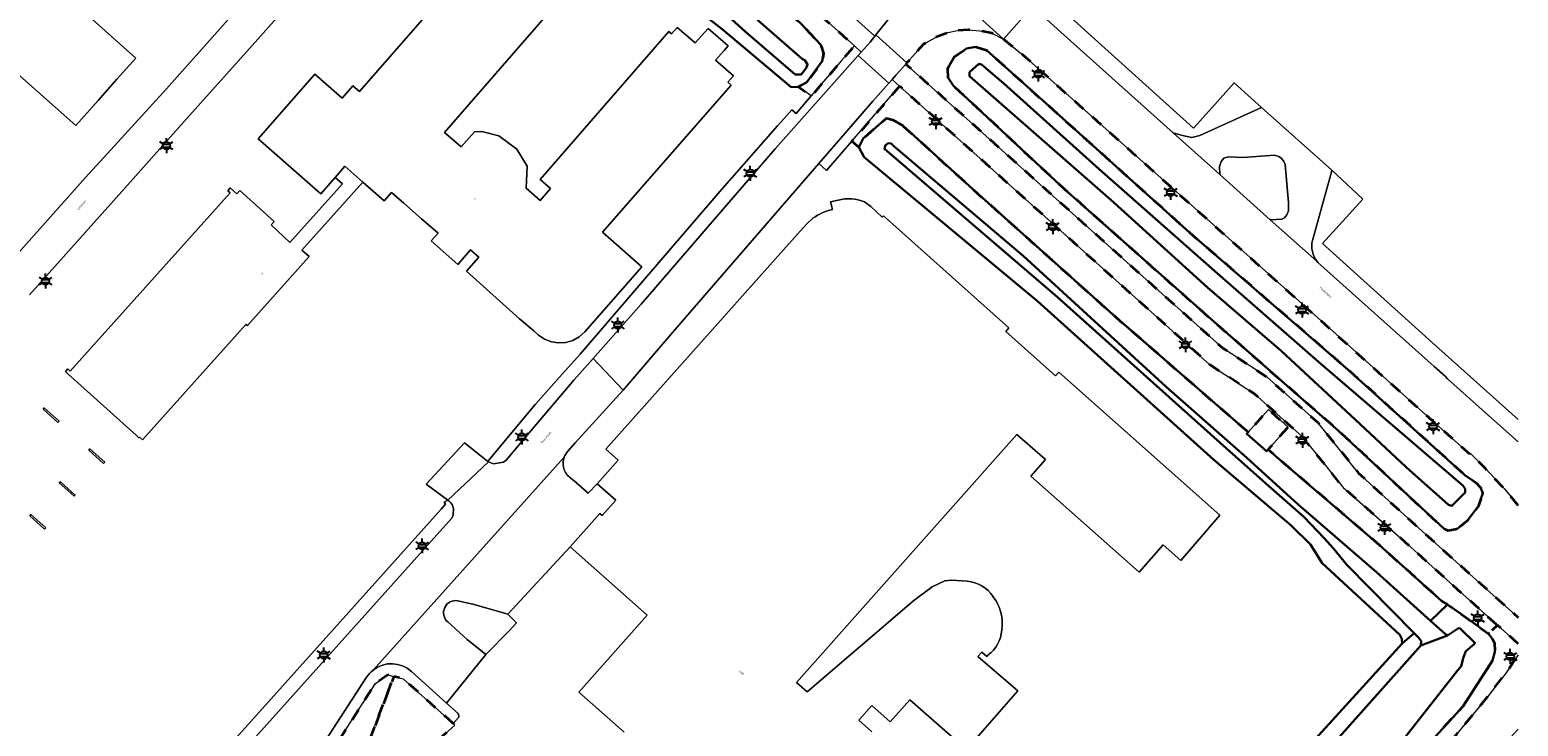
# Model space of a CAD drawing. Extents: x 105780 to 185197, y 477999 to 525027.
# Tile 182 of 256: x 109728 to 109981, y 478152 to 478271. Entities that reach past the tile are written whole.
import ezdxf
from ezdxf.enums import TextEntityAlignment as Align

# ---------------------------------------------------------------- set-up
doc = ezdxf.new("R2010")
doc.units = 0
doc.linetypes.add('XX-HIDDEN', pattern=[4, 2, -2])
for name, color, linetype, lineweight in [('B-GV-GR-HAAG_01-G', 252, 'GR-HAAG1', 13), ('B-GV-GR-MATERIAALGRENS-G', 252, 'XX-HIDDEN', 35), ('B-RO-IE-MEUBILAIR_WEGMEUBILAIR-S', 252, 'Continuous', 25), ('B-WE-GW-WATERGANG_SLOOT_INSTEEK-G', 252, 'Continuous', 30), ('B-XX-KG-KADASTRAAL_BEBOUWING-G', 252, 'Continuous', 20), ('B1-WE-OG-BEBOUWING-T18', 7, 'Continuous', 18), ('B1-WE-OG-TERREIN_ERF-GV', 252, 'Continuous', 18), ('B1-WE-OG-TOPOGRAFIE-T18', 10, 'Continuous', 18), ('B1-WE-VH-VERHARDING_ASFALT-GV', 252, 'Continuous', 18), ('B1-WE-VH-VERHARDING_BEDRIJFSVLOERPLAAT-GV', 252, 'Continuous', 18), ('B1-WE-VH-VERHARDING_BETON-GV', 252, 'Continuous', 18), ('B1-WE-VH-VERHARDING_BETONSTRAATSTEEN-GV', 252, 'Continuous', 18), ('B1-WE-VH-VERHARDING_TEGEL-GV', 252, 'Continuous', 18)]:
    doc.layers.add(name, color=color, linetype=linetype, lineweight=lineweight)
doc.styles.add('NLCS-ISO', font='NLCS-ISO.ttf')
doc.styles.add('NLCS-ISO-M200-T18', font='NLCS-ISO.ttf', dxfattribs={"height": 0.36})
doc.linetypes.add('GR-HAAG1', pattern='A,6,[176,NLCS.shx,S=0.125,R=0,X=0,Y=0],-2', length=8)

# ---------------------------------------------------------------- blocks, each defined once
blk = doc.blocks.new('B-SIE-WEG_LICHTMAST-SO')
at = {"ltscale": 0.1}
for p, q in [((-1.1, 0.63), (-2.19, 1.27)), ((0, 1.27), (0, 2.53)), ((1.1, 0.63), (2.19, 1.27)), ((-1.1, -0.63), (-2.19, -1.27)), ((0, -1.27), (0, -2.53)), ((1.1, -0.63), (2.19, -1.27))]:
    blk.add_line(p, q, dxfattribs=at)
at = {"flags": 128}
for points in [[(-1.16, 0.5), (1.16, 0.5)], [(-1.16, -0.5), (1.16, -0.5)]]:
    blk.add_lwpolyline(points, dxfattribs=at)
at = {"ltscale": 0.1}
blk.add_circle((0, 0), 1.27, dxfattribs=at)
at = {"style": 'NLCS-ISO'}
blk.add_attdef('TYPE', text='', height=1.8, dxfattribs=at).set_placement((0, 2.53), align=Align.BOTTOM_CENTER)

msp = doc.modelspace()

# ---------------------------------------------------------------- linework, layer by layer
at = {"layer": 'B-GV-GR-HAAG_01-G', "flags": 128}
for points in [[(109865.916, 478307.461), (109863.684, 478304.968), (109883.75, 478287.24), (109898.059, 478274.521), (109902.92, 478270.2), (109921.968, 478253.151), (109923.52, 478252.65), (109925.12, 478252.33), (109926.456, 478252.694), (109936.944, 478257.407), (109932.292, 478261.597), (109928.488, 478257.338), (109925.41, 478253.89), (109890.09, 478285.78)], [(109940.96, 478247.74), (109940.66, 478248.39), (109940.26, 478248.81), (109939.86, 478249.11), (109939.15, 478249.36), (109933.79, 478248.95), (109931.27, 478249.04), (109930.58, 478248.83), (109930.08, 478248.27), (109929.81, 478247.41), (109929.85, 478246.074), (109938.423, 478238.376), (109940.39, 478238.49), (109940.85, 478238.69), (109941.23, 478239.24), (109941.52, 478239.87), (109941.55, 478241.33)]]:
    msp.add_lwpolyline(points, close=True, dxfattribs=at)
for points in [[(109954.113, 478241.871), (109948.873, 478246.772), (109948.743, 478246.3), (109945.582, 478234.892)], [(109980.506, 478204.499), (109965.981, 478217.482), (109947.284, 478234.339), (109954.113, 478241.871)], [(109946.409, 478231.295), (109946.524, 478231.157), (109966.216, 478213.51), (109968.094, 478211.84), (109968.479, 478211.405), (109975.435, 478205.18), (109980.506, 478200.71)]]:
    msp.add_lwpolyline(points, dxfattribs=at)
msp.add_lwpolyline([(109945.582, 478234.892, 0.2270828), (109946.409, 478231.295)], format="xyb", dxfattribs=at)
at = {"layer": 'B-GV-GR-MATERIAALGRENS-G', "flags": 128}
for points in [[(109811.277, 478318.742), (109810.366, 478317.794), (109807.707, 478314.813), (109803.908, 478310.554), (109805.465, 478309.157), (109807.882, 478306.963), (109810.722, 478309.779), (109812.317, 478310.374), (109813.592, 478310.044), (109839.286, 478288.428), (109858.759, 478271.67), (109862.155, 478268.065), (109862.637, 478266.591), (109862.422, 478265.254), (109859.805, 478261.711), (109858.38, 478260.936), (109860.553, 478259.392), (109865.74, 478265.44), (109867.879, 478267.856)], [(109970.081, 478185.888), (109968.614, 478185.64), (109967.922, 478185.952), (109950.023, 478202.605), (109928.906, 478221.047), (109903.589, 478243.527), (109884.665, 478261.086), (109883.771, 478262.456), (109883.703, 478264.093), (109884.871, 478266.044), (109886.899, 478267.444), (109888.483, 478267.689), (109890.278, 478267.168), (109899.833, 478258.59), (109924.746, 478236.238), (109951.675, 478212.951), (109971.465, 478195.074), (109973.354, 478193.791), (109974.088, 478192.952), (109974.527, 478192.004), (109973.7, 478189.751), (109971.817, 478187.296)], [(109875.544, 478261.036), (109867.446, 478251.694), (109868.622, 478250.673), (109869.365, 478252.165), (109873.312, 478255.6), (109874.411, 478255.334), (109876.127, 478254.293), (109887.412, 478244.055), (109912.203, 478221.881), (109934.683, 478202.35), (109938.126, 478206.19), (109941.446, 478203.213), (109938.049, 478199.425), (109939.624, 478198.057), (109956.889, 478183.273), (109967.553, 478173.694), (109968.492, 478173.118), (109969.094, 478172.749), (109971.332, 478171.137), (109975.423, 478168.192), (109976.992, 478169.6), (109969.545, 478176.3), (109962.896, 478182.29), (109960.569, 478184.37), (109950.819, 478192.986), (109943.892, 478201.559), (109935.747, 478208.863), (109928.124, 478213.861), (109923.791, 478217.759), (109919.346, 478221.735)], [(109778.646, 478136.28), (109780.554, 478139.215), (109783.342, 478144.866), (109785.984, 478151.103), (109789.71, 478160.942), (109788.715, 478161.193), (109786.617, 478159.758), (109762.314, 478122.062), (109765.13, 478121.347), (109763.99, 478116.499), (109769.326, 478122.556), (109768.922, 478122.997), (109773.802, 478129.235), (109776.517, 478132.904)]]:
    msp.add_lwpolyline(points, close=True, dxfattribs=at)
for points in [[(109980.506, 478189.94), (109978.18, 478192.73), (109974.925, 478196.21), (109972.407, 478198.75), (109972.296, 478198.64), (109968.694, 478201.85), (109961.541, 478208.23), (109949.02, 478219.46), (109896.5, 478266.3), (109893.16, 478269.01), (109891.17, 478270.01), (109889.16, 478270.43), (109887.25, 478270.59), (109885.38, 478270.48), (109883.73, 478270.13), (109881.61, 478269.31), (109879.57, 478268.14), (109876.765, 478264.984), (109876.593, 478264.79), (109930.393, 478216.611), (109937.891, 478211.688), (109946.474, 478204.002), (109953.43, 478195.409), (109963.022, 478186.64), (109968.834, 478181.4), (109975.714, 478175.24), (109980.506, 478170.918)], [(109980.506, 478166.454), (109980.455, 478166.51), (109976.992, 478169.6), (109975.423, 478168.192), (109975.906, 478167.585), (109976.041, 478167.416), (109976.482, 478166.588), (109976.555, 478165.13), (109976.161, 478163.627), (109971.155, 478155.913), (109963.507, 478147.521), (109948.886, 478131.824), (109928.45, 478112.573), (109927.267, 478111.967), (109925.355, 478112.096), (109912.388, 478110.852), (109891.168, 478106.301), (109887.919, 478104.767), (109873.415, 478096.929), (109867.016, 478093.276), (109864.209, 478091.937), (109864.125, 478091.868), (109865.72, 478089.988), (109866.33, 478089.541), (109867.119, 478089.319), (109867.865, 478089.421), (109868.183, 478089.574), (109868.51, 478089.89), (109871.407, 478092.542), (109872.153, 478091.77), (109873.089, 478092.092), (109881.564, 478095.006), (109888.411, 478097.837), (109896.231, 478100.783), (109904.532, 478103.601), (109905.995, 478104.613), (109914.183, 478092.9), (109916.668, 478095.5), (109923.609, 478102.75), (109923.914, 478103.07), (109929.489, 478108.86), (109936.424, 478116.11), (109936.752, 478116.44), (109943.696, 478123.7), (109949.971, 478130.21), (109950.253, 478130.55), (109957.575, 478138.2), (109963.112, 478144.01), (109963.431, 478144.34), (109963.53, 478143.93)], [(109963.53, 478143.93), (109969.574, 478150.55), (109975.285, 478157.46), (109978.442, 478161.56), (109979.349, 478162.894), (109980.506, 478164.595)], [(109799.776, 478152.963), (109791.322, 478160.536), (109789.71, 478160.942), (109785.984, 478151.103), (109783.342, 478144.866), (109780.554, 478139.215), (109778.646, 478136.28), (109776.517, 478132.904), (109773.802, 478129.235), (109768.922, 478122.997), (109769.326, 478122.556), (109763.99, 478116.499), (109763.725, 478115.374)], [(109742.559, 478090.09), (109743.246, 478088.234), (109746.679, 478084.725), (109748.394, 478083.298), (109758.945, 478074.457), (109760.494, 478072.9), (109761.007, 478075.24), (109762.267, 478078.791), (109763.298, 478082.914), (109766.735, 478088.184), (109770.171, 478093.911), (109773.149, 478099.753), (109776.929, 478103.304), (109780.595, 478110.979), (109782.542, 478117.508), (109785.406, 478124.151), (109789.988, 478132.284), (109791.591, 478141.906), (109794.341, 478147.519), (109800.068, 478152.674), (109799.776, 478152.963)]]:
    msp.add_lwpolyline(points, dxfattribs=at)
at = {"layer": 'B-WE-GW-WATERGANG_SLOOT_INSTEEK-G', "flags": 128}
for points in [[(109862.155, 478268.065), (109858.759, 478271.67), (109839.286, 478288.428), (109813.592, 478310.044), (109812.317, 478310.374), (109810.722, 478309.779), (109807.882, 478306.963), (109807.292, 478306.378), (109806.771, 478304.583), (109807.365, 478302.93), (109809.049, 478300.66), (109828.302, 478284.376), (109833.145, 478280.319), (109845.415, 478270.725), (109857.152, 478260.856), (109858.38, 478260.936), (109859.805, 478261.711), (109862.422, 478265.254), (109862.637, 478266.591)], [(109859.084, 478265.612), (109859.427, 478265.427), (109859.93, 478264.713), (109859.678, 478264.079), (109858.831, 478262.998), (109857.842, 478263.028), (109849.323, 478270.329), (109826.296, 478291.11), (109811.421, 478304.018), (109810.691, 478304.914), (109810.597, 478305.674), (109811.083, 478306.358), (109811.965, 478306.623), (109813.284, 478305.943), (109828.106, 478293.211), (109845.346, 478277.612)], [(109859.084, 478265.612), (109845.346, 478277.612), (109828.106, 478293.211), (109813.284, 478305.943), (109811.965, 478306.623), (109811.083, 478306.358), (109810.597, 478305.674), (109810.691, 478304.914), (109811.421, 478304.018), (109826.296, 478291.11), (109849.323, 478270.329), (109857.842, 478263.028), (109858.831, 478262.998), (109859.678, 478264.079), (109859.93, 478264.713), (109859.427, 478265.427)], [(109968.614, 478185.64), (109970.081, 478185.888), (109971.817, 478187.296), (109973.7, 478189.751), (109974.527, 478192.004), (109974.088, 478192.952), (109973.354, 478193.791), (109971.465, 478195.074), (109951.675, 478212.951), (109924.746, 478236.238), (109899.833, 478258.59), (109890.278, 478267.168), (109888.483, 478267.689), (109886.899, 478267.444), (109884.871, 478266.044), (109883.703, 478264.093), (109883.771, 478262.456), (109884.665, 478261.086), (109903.589, 478243.527), (109928.906, 478221.047), (109950.023, 478202.605), (109967.922, 478185.952)], [(109913.671, 478239.667), (109911.404, 478241.774), (109887.393, 478262.759), (109887.412, 478263.399), (109888.969, 478264.809), (109889.432, 478264.736), (109893.237, 478261.478), (109909.404, 478246.959), (109929.495, 478229.294), (109947.092, 478213.917), (109971.115, 478193.339), (109971.505, 478192.745), (109971.486, 478192.105), (109969.263, 478189.842), (109968.687, 478190.033), (109961.48, 478196.422), (109953.66, 478203.703), (109940.286, 478216.158), (109927.793, 478226.899)], [(109913.671, 478239.667), (109927.793, 478226.899), (109940.286, 478216.158), (109953.66, 478203.703), (109961.48, 478196.422), (109968.687, 478190.033), (109969.263, 478189.842), (109971.486, 478192.105), (109971.505, 478192.745), (109971.115, 478193.339), (109947.092, 478213.917), (109929.495, 478229.294), (109909.404, 478246.959), (109893.237, 478261.478), (109889.432, 478264.736), (109888.969, 478264.809), (109887.412, 478263.399), (109887.393, 478262.759), (109911.404, 478241.774)], [(109868.622, 478250.673), (109869.504, 478249.016), (109898.945, 478224.549), (109928.838, 478197.68), (109941.959, 478186.514), (109945.242, 478183.329), (109947.243, 478180.124), (109960.393, 478167.966), (109960.781, 478167.314), (109960.792, 478166.528), (109962.847, 478168.244), (109951.441, 478179.847), (109949.144, 478182.644), (109947.57, 478184.375), (109944.138, 478188.019), (109938.14, 478193.248), (109931.014, 478199.615), (109902.344, 478225.261), (109872.963, 478250.405), (109873.156, 478251.038), (109873.572, 478251.374), (109874.093, 478251.3), (109874.545, 478250.881), (109896.516, 478232.285), (109920.758, 478210.023), (109934.45, 478198.003), (109943.154, 478190.08), (109956.455, 478178.594), (109965.628, 478170.35), (109968.492, 478173.118), (109967.553, 478173.694), (109956.889, 478183.273), (109939.624, 478198.057), (109938.049, 478199.425), (109937.773, 478199.118), (109934.453, 478202.094), (109934.683, 478202.35), (109912.203, 478221.881), (109887.412, 478244.055), (109876.127, 478254.293), (109874.411, 478255.334), (109873.312, 478255.6), (109869.365, 478252.165)], [(109920.758, 478210.023), (109896.516, 478232.285), (109874.545, 478250.881), (109874.093, 478251.3), (109873.572, 478251.374), (109873.156, 478251.038), (109872.963, 478250.405), (109902.344, 478225.261), (109931.014, 478199.615), (109938.14, 478193.248), (109944.138, 478188.019), (109947.57, 478184.375), (109949.144, 478182.644), (109951.441, 478179.847), (109962.847, 478168.244), (109963.612, 478167.466), (109964.061, 478166.93), (109963.98, 478166.178), (109968.502, 478167.901), (109968.216, 478168.025), (109965.628, 478170.35), (109956.455, 478178.594), (109943.154, 478190.08), (109934.45, 478198.003)], [(109963.98, 478166.178), (109964.061, 478166.93), (109963.612, 478167.466), (109962.847, 478168.244), (109960.792, 478166.528), (109954.132, 478159.184), (109938.656, 478142.172), (109928.457, 478130.245), (109925.88, 478127.818), (109924.694, 478127.096), (109923.29, 478126.905), (109924.062, 478123.504), (109924.216, 478123.531), (109926.093, 478124.172), (109927.759, 478125.515), (109943.198, 478142.878)]]:
    msp.add_lwpolyline(points, close=True, dxfattribs=at)
for points in [[(109963.507, 478147.521), (109971.155, 478155.913), (109976.161, 478163.627), (109976.555, 478165.13), (109976.482, 478166.588), (109976.041, 478167.416), (109975.906, 478167.585), (109975.423, 478168.192), (109971.332, 478171.137), (109969.094, 478172.749), (109968.492, 478173.118), (109965.628, 478170.35), (109968.216, 478168.025), (109968.502, 478167.901), (109970.396, 478169.121), (109970.627, 478169.057), (109973.168, 478166.658), (109973.045, 478166.43), (109971.615, 478165.195), (109971.237, 478164.219), (109970.842, 478162.664), (109970.059, 478161.7), (109960.706, 478149.845)], [(109960.706, 478149.845), (109970.059, 478161.7), (109970.842, 478162.664), (109971.237, 478164.219), (109971.615, 478165.195), (109973.045, 478166.43), (109973.168, 478166.658), (109970.627, 478169.057), (109970.396, 478169.121), (109968.502, 478167.901), (109963.98, 478166.178), (109943.198, 478142.878)]]:
    msp.add_lwpolyline(points, dxfattribs=at)
at = {"layer": 'B-XX-KG-KADASTRAAL_BEBOUWING-G', "flags": 128}
for points in [[(109806.374, 478285.905), (109783.903, 478260.117), (109782.761, 478261.106), (109780.956, 478259.022), (109776.3, 478263.086), (109766.708, 478252.096), (109777.351, 478242.806), (109779.757, 478245.565), (109781.4, 478247.45), (109784.481, 478244.748), (109788.079, 478241.592), (109789.33, 478243.005), (109791.419, 478241.169), (109794.406, 478238.563), (109797.24, 478236.109), (109796.066, 478234.78), (109800.577, 478230.794), (109802.75, 478233.289), (109804.149, 478232.015), (109802.04, 478229.656), (109811.062, 478221.589), (109813.469, 478219.519), (109814.25, 478218.829), (109815.274, 478218.131), (109816.442, 478217.674), (109817.601, 478217.489), (109818.902, 478217.571), (109820.094, 478217.924), (109821.176, 478218.524), (109822.1, 478219.356), (109831.814, 478230.378), (109825.104, 478236.292), (109846.974, 478261.211), (109846.405, 478261.702), (109847.353, 478262.8), (109844.311, 478265.427), (109845.744, 478267.087), (109846.436, 478267.888), (109843.034, 478270.827), (109840.859, 478268.409), (109837.798, 478271.013), (109836.846, 478269.922), (109836.405, 478270.336), (109814.573, 478245.226), (109816.326, 478243.702), (109814.532, 478241.639), (109812.146, 478243.729), (109812.329, 478247.47), (109810.611, 478250.342), (109807.508, 478252.597), (109804.645, 478253.326), (109803.385, 478253.302), (109801.113, 478250.728), (109798.322, 478253.187), (109823.292, 478281.944)], [(109630.749, 478270.839), (109640.584, 478262.071), (109637.698, 478258.833), (109635.794, 478256.697), (109682.585, 478214.984), (109682.717, 478215.132), (109687.185, 478220.143), (109687.345, 478220.323), (109697.4, 478211.359), (109706.521, 478221.59), (109708.688, 478224.021), (109717.235, 478233.608), (109707.256, 478242.504), (109725.763, 478263.264), (109735.731, 478254.378), (109739.52, 478258.628), (109742.731, 478262.231), (109745.915, 478265.802), (109736, 478274.641)], [(109865.109, 478241.722), (109863.818, 478241.398), (109864.134, 478240.138)], [(109895.452, 478201.968), (109900.283, 478197.706), (109897.816, 478194.923), (109916.187, 478178.637), (109920.28, 478183.253), (109923.265, 478180.606), (109929.875, 478188.298), (109902.56, 478212.556), (109901.982, 478211.919), (109893.54, 478219.423), (109894.097, 478220.079), (109872.781, 478239.038), (109872.588, 478238.821), (109870.649, 478240.625), (109869.598, 478241.399)], [(109860.814, 478238.636), (109859.839, 478237.75), (109858.159, 478235.858), (109825.691, 478199.502), (109827.792, 478197.636), (109824.222, 478193.612), (109827.363, 478190.825), (109825.04, 478188.207), (109824.652, 478188.552), (109819.64, 478182.905), (109832.692, 478171.323), (109821.11, 478158.271), (109828.773, 478151.471)], [(109886.984, 478177.068), (109884.411, 478177.286), (109883.224, 478177.126), (109881.041, 478176.132), (109877.962, 478173.818), (109859.832, 478158.347), (109858.057, 478159.926), (109895.452, 478201.968)], [(109870.842, 478151.522), (109868.596, 478153.509), (109870.798, 478155.994), (109873.946, 478153.209), (109877.257, 478156.95), (109886.913, 478148.548), (109895.584, 478158.477), (109888.82, 478164.307), (109889.479, 478165.072), (109890.35, 478164.321), (109890.527, 478164.526)]]:
    msp.add_lwpolyline(points, dxfattribs=at)
for points in [[(109779.757, 478245.565), (109780.983, 478244.492), (109772.057, 478234.549), (109768.92, 478237.541), (109769.403, 478238.108), (109763.576, 478243.337), (109763.076, 478242.787), (109761.951, 478243.788), (109761.526, 478243.296), (109761.931, 478242.926), (109734.807, 478212.732), (109734.411, 478213.103), (109733.981, 478212.622), (109734.39, 478212.254), (109745.987, 478201.827), (109746.46, 478201.401), (109746.567, 478201.509), (109747.092, 478201.044), (109764.616, 478220.607), (109764.878, 478220.422), (109775.341, 478232.13), (109774.102, 478233.215), (109784.481, 478244.748), (109781.4, 478247.45)], [(109732.915, 478204.198), (109730.397, 478206.458), (109730.216, 478206.246), (109732.721, 478203.99)], [(109740.652, 478197.266), (109738.126, 478199.516), (109737.945, 478199.301), (109740.463, 478197.051)], [(109735.653, 478191.702), (109733.134, 478193.958), (109732.947, 478193.741), (109735.467, 478191.483)], [(109730.654, 478186.135), (109728.146, 478188.393), (109727.956, 478188.176), (109730.464, 478185.919)]]:
    msp.add_lwpolyline(points, close=True, dxfattribs=at)
for points in [[(109869.598, 478241.399, 0.1641786), (109865.109, 478241.722)], [(109864.134, 478240.138, 0.0999774), (109860.814, 478238.636)], [(109891.415, 478174.457, 0.2326271), (109886.984, 478177.068)], [(109892.872, 478168.791, 0.2014019), (109891.415, 478174.457)], [(109890.527, 478164.526, 0.2215131), (109892.872, 478168.791)]]:
    msp.add_lwpolyline(points, format="xyb", dxfattribs=at)
at = {"layer": 'B1-WE-OG-TERREIN_ERF-GV', "flags": 128}
for points in [[(109638.39, 478287.82), (109621.8, 478269.35), (109624.97, 478266.54), (109623.98, 478265.46), (109624.06, 478264.06), (109625.912, 478259.693), (109626.18, 478259.06), (109627.49, 478257), (109629.05, 478255.27), (109663.85, 478224.35), (109690.569, 478200.519), (109691.79, 478199.43), (109694.265, 478197.336), (109707.679, 478212.322), (109711.849, 478216.981), (109713.941, 478219.319), (109717.908, 478223.754), (109721.76, 478228.06), (109722.29, 478228.651), (109737.41, 478245.54), (109741.719, 478250.26), (109751.152, 478260.598), (109775.316, 478287.797)], [(109823.292, 478281.944), (109798.322, 478253.187), (109801.113, 478250.728), (109803.385, 478253.302), (109804.645, 478253.326), (109807.508, 478252.597), (109810.611, 478250.342), (109812.329, 478247.47), (109812.146, 478243.729), (109814.532, 478241.639), (109816.326, 478243.702), (109814.573, 478245.226), (109836.405, 478270.336), (109836.846, 478269.922), (109837.798, 478271.013), (109840.859, 478268.409), (109843.034, 478270.827), (109846.436, 478267.888), (109845.744, 478267.087), (109844.311, 478265.427), (109847.353, 478262.8), (109846.405, 478261.702), (109846.974, 478261.211), (109825.104, 478236.292), (109831.814, 478230.378), (109822.1, 478219.356), (109821.176, 478218.524), (109820.094, 478217.924), (109818.902, 478217.571), (109817.601, 478217.489), (109816.442, 478217.674), (109815.274, 478218.131), (109814.25, 478218.829), (109813.469, 478219.519), (109811.062, 478221.589), (109802.04, 478229.656), (109804.149, 478232.015), (109802.75, 478233.289), (109800.577, 478230.794), (109796.066, 478234.78), (109797.24, 478236.109), (109794.406, 478238.563), (109791.419, 478241.169), (109789.33, 478243.005), (109788.079, 478241.592), (109784.481, 478244.748), (109774.102, 478233.215), (109775.341, 478232.13), (109764.878, 478220.422), (109764.616, 478220.607), (109747.092, 478201.044), (109746.567, 478201.509), (109746.46, 478201.401), (109745.987, 478201.827), (109734.39, 478212.254), (109733.981, 478212.622), (109734.411, 478213.103), (109734.807, 478212.732), (109761.931, 478242.926), (109761.526, 478243.296), (109761.951, 478243.788), (109763.076, 478242.787), (109763.576, 478243.337), (109769.403, 478238.108), (109768.92, 478237.541), (109772.057, 478234.549), (109780.983, 478244.492), (109779.757, 478245.565), (109777.351, 478242.806), (109766.708, 478252.096), (109776.3, 478263.086), (109780.956, 478259.022), (109782.761, 478261.106), (109783.903, 478260.117), (109806.374, 478285.905)], [(109890.09, 478285.78), (109925.41, 478253.89), (109928.488, 478257.338), (109932.292, 478261.597), (109936.944, 478257.407), (109948.873, 478246.772), (109954.113, 478241.871), (109947.284, 478234.339), (109965.981, 478217.482), (109980.506, 478204.499)], [(109773.094, 478276.322), (109764.765, 478266.93), (109754.552, 478255.476), (109744.969, 478244.773), (109735.034, 478233.647), (109727.89, 478225.646)], [(109736, 478274.641), (109745.915, 478265.802), (109742.731, 478262.231), (109739.52, 478258.628), (109735.731, 478254.378), (109725.763, 478263.264), (109707.256, 478242.504), (109717.235, 478233.608), (109708.688, 478224.021), (109706.521, 478221.59), (109697.4, 478211.359), (109687.345, 478220.323), (109687.185, 478220.143), (109682.717, 478215.132), (109682.585, 478214.984), (109635.794, 478256.697), (109637.698, 478258.833), (109640.584, 478262.071), (109630.749, 478270.839)], [(109752.699, 478139.08), (109797.74, 478189.295), (109798.493, 478190.174), (109798.252, 478190.495), (109798.853, 478190.817), (109795.221, 478193.551), (109801.692, 478200.538), (109805.678, 478197.412), (109805.767, 478197.541), (109813.78, 478207.13), (109817.329, 478211.101), (109821.35, 478215.6), (109845.01, 478243.15), (109854.82, 478254.3), (109855.926, 478255.558), (109857.23, 478257.04), (109857.97, 478256.38), (109860.553, 478259.392), (109858.38, 478260.936), (109857.152, 478260.856), (109845.415, 478270.725)], [(109938.656, 478142.172), (109954.132, 478159.184), (109960.792, 478166.528), (109960.781, 478167.314), (109960.393, 478167.966), (109947.243, 478180.124), (109945.242, 478183.329), (109941.959, 478186.514), (109928.838, 478197.68), (109898.945, 478224.549), (109869.504, 478249.016), (109868.622, 478250.673), (109867.446, 478251.694), (109863.151, 478246.738), (109861.836, 478247.919), (109837.42, 478219.73), (109828.636, 478209.479), (109820.493, 478200.539), (109819.237, 478199.121)], [(109869.598, 478241.399), (109870.649, 478240.625), (109872.588, 478238.821), (109872.781, 478239.038), (109894.097, 478220.079), (109893.54, 478219.423), (109901.982, 478211.919), (109902.56, 478212.556), (109929.875, 478188.298), (109923.265, 478180.606), (109920.28, 478183.253), (109916.187, 478178.637), (109897.816, 478194.923), (109900.283, 478197.706), (109895.452, 478201.968), (109858.057, 478159.926), (109859.832, 478158.347), (109877.962, 478173.818), (109881.041, 478176.132), (109883.224, 478177.126), (109884.411, 478177.286), (109886.984, 478177.068)], [(109864.134, 478240.138), (109863.818, 478241.398), (109865.109, 478241.722)], [(109819.518, 478194.727), (109820.301, 478194.09), (109822.709, 478192.035), (109824.222, 478193.612), (109827.792, 478197.636), (109825.691, 478199.502), (109858.159, 478235.858), (109859.839, 478237.75), (109860.814, 478238.636)], [(109819.64, 478182.905), (109809.078, 478171.474), (109810.51, 478170.042), (109809.317, 478168.736), (109805.298, 478164.658), (109798.657, 478156.387), (109800.607, 478154.632)], [(109828.773, 478151.471), (109821.11, 478158.271), (109832.692, 478171.323), (109819.64, 478182.905)], [(109890.527, 478164.526), (109890.35, 478164.321), (109889.479, 478165.072), (109888.82, 478164.307), (109895.584, 478158.477), (109886.913, 478148.548), (109877.257, 478156.95), (109873.946, 478153.209), (109870.798, 478155.994), (109868.596, 478153.509), (109870.842, 478151.522)], [(109800.669, 478153.977), (109799.776, 478152.963), (109800.068, 478152.674), (109794.341, 478147.519)]]:
    msp.add_lwpolyline(points, dxfattribs=at)
at = {"layer": 'B1-WE-OG-TERREIN_ERF-GV'}
for points in [[(109865.109, 478241.722, -0.1641786), (109869.598, 478241.399)], [(109860.814, 478238.636, -0.0999774), (109864.134, 478240.138)], [(109818.616, 478198.128, 0.143181), (109818.481, 478196.445)], [(109819.237, 478199.121, 0.097837), (109818.616, 478198.128)], [(109818.481, 478196.445, 0.1716947), (109819.518, 478194.727)], [(109886.984, 478177.068, -0.2326271), (109891.415, 478174.457)], [(109891.415, 478174.457, -0.2014019), (109892.872, 478168.791)], [(109892.872, 478168.791, -0.2215131), (109890.527, 478164.526)], [(109800.607, 478154.632, -0.1486062), (109800.73, 478154.276)], [(109800.73, 478154.276, -0.1169649), (109800.669, 478153.977)]]:
    msp.add_lwpolyline(points, format="xyb", dxfattribs=at)
at = {"layer": 'B1-WE-OG-TERREIN_ERF-GV', "flags": 128}
for points in [[(109732.915, 478204.198), (109732.721, 478203.99), (109730.216, 478206.246), (109730.397, 478206.458)], [(109740.652, 478197.266), (109740.463, 478197.051), (109737.945, 478199.301), (109738.126, 478199.516)], [(109735.653, 478191.702), (109735.467, 478191.483), (109732.947, 478193.741), (109733.134, 478193.958)], [(109730.654, 478186.135), (109730.464, 478185.919), (109727.956, 478188.176), (109728.146, 478188.393)]]:
    msp.add_lwpolyline(points, close=True, dxfattribs=at)
at = {"layer": 'B1-WE-VH-VERHARDING_ASFALT-GV', "flags": 128}
for points in [[(109775.316, 478287.797), (109751.152, 478260.598), (109741.719, 478250.26), (109737.41, 478245.54), (109722.29, 478228.651)], [(109872.34, 478287.87), (109893.16, 478269.01), (109898.059, 478274.521)], [(109727.89, 478225.646), (109735.034, 478233.647), (109744.969, 478244.773), (109754.552, 478255.476), (109764.765, 478266.93), (109773.094, 478276.322)], [(109980.506, 478200.71), (109975.435, 478205.18), (109968.479, 478211.405), (109968.094, 478211.84), (109966.216, 478213.51), (109946.524, 478231.157), (109946.409, 478231.295), (109938.423, 478238.376), (109929.85, 478246.074), (109921.968, 478253.151), (109902.92, 478270.2), (109898.059, 478274.521), (109893.16, 478269.01), (109896.5, 478266.3), (109949.02, 478219.46), (109961.541, 478208.23), (109968.694, 478201.85), (109972.296, 478198.64), (109972.407, 478198.75), (109974.925, 478196.21), (109978.18, 478192.73), (109980.506, 478189.94)], [(109819.237, 478199.121), (109820.493, 478200.539), (109828.636, 478209.479), (109823.516, 478214.832), (109820.25, 478211.15), (109812.95, 478202.61), (109808.769, 478197.584), (109808.298, 478197.258), (109806.64, 478196.974), (109805.753, 478197.353), (109798.853, 478190.817), (109799.154, 478190.627), (109799.41, 478190.38), (109799.613, 478190.087), (109799.753, 478189.76), (109799.826, 478189.412), (109799.804, 478188.396), (109799.75, 478188.089), (109799.512, 478187.706), (109754.471, 478137.491), (109723.518, 478103.002)], [(109818.616, 478198.128), (109786.203, 478162.01)], [(109786.203, 478162.01), (109818.616, 478198.128)], [(109819.64, 478182.905), (109824.652, 478188.552), (109825.04, 478188.207), (109827.363, 478190.825), (109824.222, 478193.612), (109822.709, 478192.035), (109820.301, 478194.09), (109819.518, 478194.727)], [(109800.566, 478173.777), (109803.366, 478173.159), (109809.078, 478171.474), (109819.64, 478182.905)], [(109792.687, 478161.763), (109798.657, 478156.387), (109805.298, 478164.658), (109802.132, 478167.207), (109798.857, 478170.177)], [(109980.506, 478164.595), (109979.349, 478162.894), (109978.442, 478161.56), (109975.285, 478157.46), (109969.574, 478150.55), (109963.53, 478143.93), (109968.765, 478139.39), (109975.76, 478146.85), (109980.506, 478152.018)], [(109761.744, 478124.718), (109785.095, 478160.781)]]:
    msp.add_lwpolyline(points, dxfattribs=at)
for points in [[(109872.34, 478287.87), (109873.46, 478286.64), (109874.22, 478285.51), (109875.03, 478284.12), (109875.67, 478282.17), (109875.83, 478280.25), (109875.73, 478278.28), (109875.36, 478276.13), (109874.81, 478274.34), (109873.8, 478272.65), (109871.49, 478269.721), (109876.765, 478264.984), (109879.57, 478268.14), (109881.61, 478269.31), (109883.73, 478270.13), (109885.38, 478270.48), (109887.25, 478270.59), (109889.16, 478270.43), (109891.17, 478270.01), (109893.16, 478269.01)], [(109861.836, 478247.919), (109871.01, 478258.51), (109873.709, 478261.547), (109868.503, 478266.221), (109854.44, 478250.4), (109831.71, 478224.07), (109823.516, 478214.832), (109828.636, 478209.479), (109837.42, 478219.73)], [(109805.753, 478197.353), (109805.678, 478197.412), (109801.692, 478200.538), (109795.221, 478193.551), (109798.853, 478190.817)]]:
    msp.add_lwpolyline(points, close=True, dxfattribs=at)
at = {"layer": 'B1-WE-VH-VERHARDING_ASFALT-GV'}
for points in [[(109818.481, 478196.445, -0.143181), (109818.616, 478198.128)], [(109818.616, 478198.128, -0.097837), (109819.237, 478199.121)], [(109819.518, 478194.727, -0.1716947), (109818.481, 478196.445)], [(109798.857, 478170.177, -0.7562509), (109800.566, 478173.777)], [(109785.095, 478160.781, -0.0834161), (109786.203, 478162.01)], [(109786.203, 478162.01, -0.3699045), (109792.687, 478161.763)]]:
    msp.add_lwpolyline(points, format="xyb", dxfattribs=at)
at = {"layer": 'B1-WE-VH-VERHARDING_BEDRIJFSVLOERPLAAT-GV', "flags": 128}
msp.add_lwpolyline([(109871.49, 478269.721), (109871.314, 478269.498), (109870.52, 478268.49), (109869.02, 478266.802), (109868.503, 478266.221), (109873.709, 478261.547), (109874.271, 478262.179), (109874.971, 478262.967), (109876.593, 478264.79), (109876.765, 478264.984)], close=True, dxfattribs=at)
at = {"layer": 'B1-WE-VH-VERHARDING_BETON-GV', "flags": 128}
msp.add_lwpolyline([(109941.446, 478203.213), (109938.126, 478206.19), (109934.683, 478202.35), (109934.453, 478202.094), (109937.773, 478199.118), (109938.049, 478199.425)], close=True, dxfattribs=at)
at = {"layer": 'B1-WE-VH-VERHARDING_BETONSTRAATSTEEN-GV', "flags": 128}
for points in [[(109948.743, 478246.3), (109948.873, 478246.772), (109936.944, 478257.407), (109926.456, 478252.694), (109925.12, 478252.33), (109923.52, 478252.65), (109921.968, 478253.151), (109929.85, 478246.074), (109929.81, 478247.41), (109930.08, 478248.27), (109930.58, 478248.83), (109931.27, 478249.04), (109933.79, 478248.95), (109939.15, 478249.36), (109939.86, 478249.11), (109940.26, 478248.81), (109940.66, 478248.39), (109940.96, 478247.74), (109941.55, 478241.33), (109941.52, 478239.87), (109941.23, 478239.24), (109940.85, 478238.69), (109940.39, 478238.49), (109938.423, 478238.376), (109946.409, 478231.295)], [(109945.582, 478234.892), (109948.743, 478246.3)], [(109798.857, 478170.177), (109802.132, 478167.207), (109805.298, 478164.658), (109809.317, 478168.736), (109810.51, 478170.042), (109809.078, 478171.474), (109803.366, 478173.159)], [(109803.366, 478173.159), (109800.566, 478173.777)]]:
    msp.add_lwpolyline(points, dxfattribs=at)
at = {"layer": 'B1-WE-VH-VERHARDING_BETONSTRAATSTEEN-GV'}
for points in [[(109946.409, 478231.295, -0.2270828), (109945.582, 478234.892)], [(109800.566, 478173.777, 0.7562509), (109798.857, 478170.177)]]:
    msp.add_lwpolyline(points, format="xyb", dxfattribs=at)
at = {"layer": 'B1-WE-VH-VERHARDING_TEGEL-GV', "flags": 128}
for points in [[(109813.616, 478321.417), (109811.277, 478318.742), (109867.879, 478267.856), (109869.02, 478266.802), (109870.52, 478268.49), (109871.314, 478269.498), (109869.674, 478270.967), (109815.175, 478320.009)], [(109854.44, 478250.4), (109868.503, 478266.221), (109869.02, 478266.802), (109867.879, 478267.856), (109865.74, 478265.44), (109860.553, 478259.392), (109857.97, 478256.38), (109857.23, 478257.04), (109855.926, 478255.558), (109854.82, 478254.3), (109845.01, 478243.15), (109821.35, 478215.6), (109817.329, 478211.101), (109813.78, 478207.13), (109805.767, 478197.541), (109805.678, 478197.412), (109805.753, 478197.353), (109806.64, 478196.974), (109808.298, 478197.258), (109808.769, 478197.584), (109812.95, 478202.61), (109820.25, 478211.15), (109823.516, 478214.832), (109831.71, 478224.07)], [(109875.544, 478261.036), (109874.271, 478262.179), (109873.709, 478261.547), (109871.01, 478258.51), (109861.836, 478247.919), (109863.151, 478246.738), (109867.446, 478251.694)], [(109722.892, 478102.305), (109723.518, 478103.002), (109754.471, 478137.491), (109799.512, 478187.706), (109799.75, 478188.089), (109799.804, 478188.396), (109799.826, 478189.412), (109799.753, 478189.76), (109799.613, 478190.087), (109799.41, 478190.38), (109799.154, 478190.627), (109798.853, 478190.817), (109798.252, 478190.495), (109798.493, 478190.174), (109797.74, 478189.295), (109752.699, 478139.08), (109752.616, 478139.06), (109751.517, 478140.087), (109750.347, 478139.388), (109751.702, 478138.046), (109721.8, 478104.649), (109719.65, 478106.524), (109719.703, 478105.12), (109722.76, 478102.422)]]:
    msp.add_lwpolyline(points, close=True, dxfattribs=at)
for points in [[(109869.674, 478270.967), (109871.314, 478269.498), (109871.49, 478269.721), (109873.8, 478272.65)], [(109930.393, 478216.611), (109876.593, 478264.79), (109874.971, 478262.967), (109874.271, 478262.179), (109875.544, 478261.036), (109919.346, 478221.735), (109923.791, 478217.759), (109928.124, 478213.861), (109935.747, 478208.863), (109943.892, 478201.559), (109950.819, 478192.986), (109960.569, 478184.37), (109962.896, 478182.29), (109969.545, 478176.3), (109976.992, 478169.6), (109980.455, 478166.51), (109980.506, 478166.454)], [(109980.506, 478170.918), (109975.714, 478175.24), (109968.834, 478181.4), (109963.022, 478186.64), (109953.43, 478195.409), (109946.474, 478204.002), (109937.891, 478211.688), (109930.393, 478216.611)], [(109785.095, 478160.781), (109761.744, 478124.718)], [(109762.184, 478122.095), (109762.314, 478122.062), (109786.617, 478159.758), (109788.715, 478161.193), (109789.71, 478160.942), (109791.322, 478160.536), (109799.776, 478152.963)], [(109800.607, 478154.632), (109798.657, 478156.387), (109792.687, 478161.763)], [(109799.776, 478152.963), (109800.669, 478153.977)]]:
    msp.add_lwpolyline(points, dxfattribs=at)
at = {"layer": 'B1-WE-VH-VERHARDING_TEGEL-GV'}
for points in [[(109786.203, 478162.01, 0.0834161), (109785.095, 478160.781)], [(109792.687, 478161.763, 0.3699045), (109786.203, 478162.01)], [(109800.73, 478154.276, 0.1486062), (109800.607, 478154.632)], [(109800.669, 478153.977, 0.1169649), (109800.73, 478154.276)]]:
    msp.add_lwpolyline(points, format="xyb", dxfattribs=at)

# ---------------------------------------------------------------- block references
at = {"layer": 'B-RO-IE-MEUBILAIR_WEGMEUBILAIR-S', "xscale": 0.5, "yscale": 0.5, "zscale": 0.5}
for p in [(109899.046, 478263.086), (109881.657, 478255.039), (109751.126, 478250.966), (109850.196, 478246.276), (109921.516, 478243.036), (109901.514, 478237.218), (109730.606, 478227.976), (109943.826, 478223.066), (109827.726, 478220.546), (109924.052, 478217.165), (109811.433, 478201.536), (109966.046, 478203.296), (109943.876, 478200.989), (109957.798, 478186.193), (109794.526, 478183.086), (109973.632, 478170.854), (109777.821, 478164.569), (109979.156, 478164.326)]:
    msp.add_blockref('B-SIE-WEG_LICHTMAST-SO', p, dxfattribs=at)

# ---------------------------------------------------------------- texts
at = {"layer": 'B1-WE-OG-BEBOUWING-T18', "style": 'NLCS-ISO-M200-T18'}
for s, rotation, p in [('1', 49, (109803.467, 478241.887)), ('3', 48.2, (109767.384, 478229.229)), ('495', 319, (109848.712, 478161.553))]:
    msp.add_text(s, height=0.36, rotation=rotation, dxfattribs=at).set_placement(p, align=Align.MIDDLE)
at = {"layer": 'B1-WE-OG-TOPOGRAFIE-T18', "style": 'NLCS-ISO-M200-T18'}
for s, rotation, p in [('Leisteen', 48.3, (109736.729, 478240.873)), ('Hoeksteen', 318.3, (109947.858, 478226.076)), ('Vuursteen', 49, (109815.513, 478201.431))]:
    msp.add_text(s, height=0.36, rotation=rotation, dxfattribs=at).set_placement(p, align=Align.MIDDLE)

doc.saveas('drawing.dxf')
